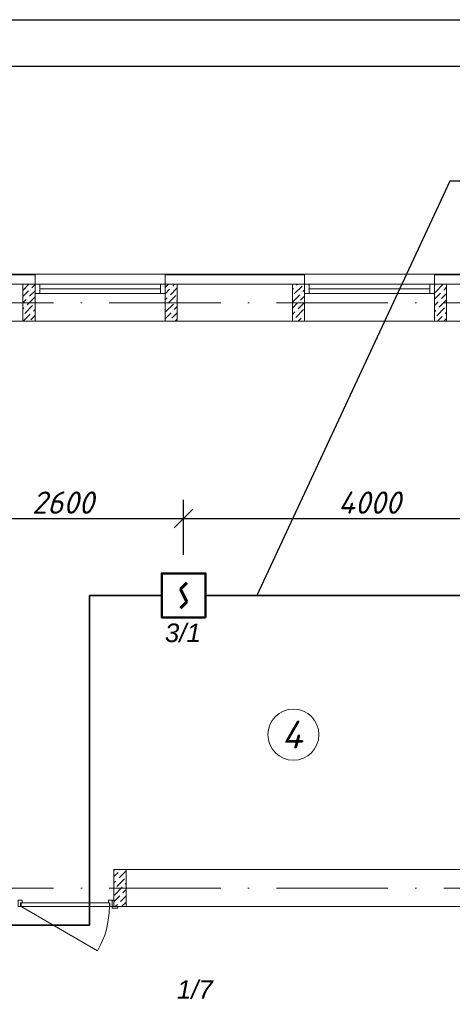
# Model space of a CAD drawing. Header units: millimetres. Extents: x 1114507 to 93926427, y 174473 to 817039.
# Tile 93 of 256: x 1636756 to 1641414, y 488050 to 498648. Entities that reach past the tile are written whole.
import ezdxf

# ---------------------------------------------------------------- set-up
doc = ezdxf.new("R2010")
doc.units = ezdxf.units.MM
doc.linetypes.add('ACAD_ISO10W100', pattern=[18, 12, -3, 0, -3])
for name, color, linetype, lineweight in [('Doors', 86, 'Continuous', 13), ('expl', 234, 'Continuous', 13), ('SHEMA', 174, 'Continuous', 25), ('размеры', 12, 'Continuous', 15)]:
    doc.layers.add(name, color=color, linetype=linetype, lineweight=lineweight)
doc.layers.add('kcd_tx', color=7, linetype='Continuous')
doc.layers.add('PDF22_Geometry', color=7, linetype='Continuous', true_color=0x979797)
doc.styles.get("Standard").update_dxf_attribs({"font": 'isocpeui.ttf'})
doc.dimstyles.new('Санжар', dxfattribs={"dimtxt": 240, "dimasz": 200, "dimexe": 200, "dimexo": 200, "dimgap": 50, "dimtad": 1, "dimdec": 0, "dimtxsty": 'Standard', "dimblk": 'OBLIQUE', "dimcen": 2.5, "dimdle": 200, "dimclrd": 152, "dimclre": 152, "dimclrt": 152, "dimadec": 0, "dimazin": 0, "dimtfac": 1, "dimtdec": 0, "dimtmove": 0, "dimatfit": 3, "dimldrblk": 'OBLIQUE', "dimfxl": 0, "dimlwd": 0, "dimlwe": 0, "dimarcsym": 0})

# ---------------------------------------------------------------- blocks, each defined once
blk = doc.blocks.new('blok1qavmak')
at = {"color": 252, "lineweight": 0, "ltscale": 100}
for p, q in [((1506161, 782732), (1503761, 782732)), ((1506161, 782625), (1506161, 782732)), ((1509061, 782732), (1507561, 782732)), ((1507561, 782625), (1507561, 782732)), ((1509061, 782625), (1509061, 782732)), ((1511961, 782732), (1510461, 782732)), ((1510461, 782625), (1510461, 782732))]:
    blk.add_line(p, q, dxfattribs=at)
at = {"color": 32, "lineweight": 0, "ltscale": 100}
for p, q in [((1506161, 782725), (1503761, 782725)), ((1509061, 782725), (1507561, 782725)), ((1511961, 782725), (1510461, 782725))]:
    blk.add_line(p, q, dxfattribs=at)
at = {"lineweight": 0, "ltscale": 100}
for p, q in [((1507561, 782732), (1506161, 782732)), ((1510461, 782732), (1509061, 782732)), ((1506161, 782625), (1503761, 782625)), ((1506161, 782625), (1506161, 782225)), ((1509061, 782625), (1507561, 782625)), ((1507561, 782625), (1507561, 782225)), ((1509061, 782625), (1509061, 782225)), ((1511961, 782625), (1510461, 782625)), ((1510461, 782625), (1510461, 782225)), ((1506161, 782225), (1505161, 782225)), ((1507561, 782225), (1506161, 782225)), ((1509061, 782225), (1507561, 782225)), ((1510461, 782225), (1509061, 782225)), ((1511961, 782225), (1510461, 782225)), ((1514361, 776325), (1507011, 776325)), ((1507011, 776325), (1507011, 775925)), ((1514761, 775925), (1507011, 775925))]:
    blk.add_line(p, q, dxfattribs=at)
at = {"linetype": 'Continuous', "lineweight": 0, "ltscale": 100}
for p, q in [((1506031, 782493, 0), (1506092, 782554, 0)), ((1506033, 782562, 0), (1506096, 782625, 0)), ((1506100, 782495, 0), (1506161, 782555, 0)), ((1506109, 782571, 0), (1506109, 782571, 0)), ((1506126, 782587, 0), (1506161, 782623, 0)), ((1507561, 782589, 0), (1507597, 782625, 0)), ((1507561, 782522, 0), (1507609, 782571, 0)), ((1507618, 782512, 0), (1507691, 782585, 0)), ((1507626, 782587, 0), (1507626, 782587, 0)), ((1507643, 782604, 0), (1507664, 782625, 0)), ((1508931, 782568, 0), (1508942, 782579, 0)), ((1508951, 782520, 0), (1509035, 782604, 0)), ((1508959, 782596, 0), (1508959, 782596, 0)), ((1508976, 782613, 0), (1508988, 782625, 0)), ((1509043, 782545, 0), (1509061, 782563, 0)), ((1509052, 782621, 0), (1509052, 782621, 0)), ((1510468, 782537, 0), (1510552, 782621, 0)), ((1510476, 782613, 0), (1510476, 782613, 0)), ((1510561, 782562, 0), (1510591, 782592, 0)), ((1506031, 782425, 0), (1506067, 782461, 0)), ((1506075, 782402, 0), (1506159, 782486, 0)), ((1506084, 782478, 0), (1506084, 782478, 0)), ((1507561, 782455, 0), (1507584, 782478, 0)), ((1507593, 782419, 0), (1507677, 782503, 0)), ((1507601, 782495, 0), (1507601, 782495, 0)), ((1507685, 782444, 0), (1507691, 782450, 0)), ((1508931, 782433, 0), (1509010, 782512, 0)), ((1508934, 782503, 0), (1508934, 782503, 0)), ((1509018, 782453, 0), (1509061, 782496, 0)), ((1509026, 782529, 0), (1509026, 782529, 0)), ((1510461, 782462, 0), (1510527, 782529, 0)), ((1510510, 782377, 0), (1510591, 782458, 0)), ((1510519, 782453, 0), (1510519, 782453, 0)), ((1510535, 782470, 0), (1510591, 782525, 0)), ((1510544, 782545, 0), (1510544, 782545, 0)), ((1506031, 782358, 0), (1506042, 782369, 0)), ((1506050, 782310, 0), (1506134, 782394, 0)), ((1506058, 782385, 0), (1506058, 782385, 0)), ((1506143, 782335, 0), (1506161, 782353, 0)), ((1506151, 782411, 0), (1506151, 782411, 0)), ((1507567, 782326, 0), (1507652, 782411, 0)), ((1507576, 782402, 0), (1507576, 782402, 0)), ((1507660, 782352, 0), (1507691, 782383, 0)), ((1507668, 782428, 0), (1507668, 782428, 0)), ((1508931, 782366, 0), (1508984, 782419, 0)), ((1508967, 782268, 0), (1509052, 782352, 0)), ((1508976, 782343, 0), (1508976, 782343, 0)), ((1508993, 782360, 0), (1509061, 782428, 0)), ((1509001, 782436, 0), (1509001, 782436, 0)), ((1510461, 782395, 0), (1510502, 782436, 0)), ((1510461, 782328, 0), (1510476, 782343, 0)), ((1510485, 782284, 0), (1510569, 782369, 0)), ((1510493, 782360, 0), (1510493, 782360, 0)), ((1510586, 782385, 0), (1510586, 782385, 0)), ((1506033, 782225, 0), (1506109, 782301, 0)), ((1506033, 782293, 0), (1506033, 782293, 0)), ((1506117, 782242, 0), (1506161, 782286, 0)), ((1506126, 782318, 0), (1506126, 782318, 0)), ((1507561, 782253, 0), (1507626, 782318, 0)), ((1507618, 782242, 0), (1507618, 782242, 0)), ((1507635, 782259, 0), (1507691, 782315, 0)), ((1507643, 782335, 0), (1507643, 782335, 0)), ((1507668, 782225, 0), (1507691, 782248, 0)), ((1508931, 782298, 0), (1508959, 782326, 0)), ((1508931, 782231, 0), (1508934, 782234, 0)), ((1508951, 782251, 0), (1508951, 782251, 0)), ((1508992, 782225, 0), (1509026, 782259, 0)), ((1509043, 782276, 0), (1509043, 782276, 0)), ((1509060, 782293, 0), (1509061, 782294, 0)), ((1510468, 782268, 0), (1510468, 782268, 0)), ((1510493, 782225, 0), (1510544, 782276, 0)), ((1510560, 782225, 0), (1510591, 782256, 0)), ((1510561, 782293, 0), (1510561, 782293, 0)), ((1510577, 782310, 0), (1510591, 782323, 0)), ((1506100, 782225, 0), (1506100, 782225, 0)), ((1507601, 782225, 0), (1507601, 782225, 0)), ((1509060, 782225, 0), (1509061, 782226, 0)), ((1507021, 776325, 0), (1507011, 776315, 0)), ((1507141, 776310, 0), (1507065, 776235, 0)), ((1507074, 776311, 0), (1507074, 776311, 0)), ((1507057, 776294, 0), (1507011, 776248, 0)), ((1507032, 776201, 0), (1507011, 776180, 0)), ((1507124, 776226, 0), (1507040, 776142, 0)), ((1507048, 776218, 0), (1507048, 776218, 0)), ((1507099, 776134, 0), (1507015, 776050, 0)), ((1507023, 776125, 0), (1507023, 776125, 0)), ((1507141, 776108, 0), (1507107, 776075, 0)), ((1507116, 776151, 0), (1507116, 776151, 0)), ((1507141, 776176, 0), (1507133, 776167, 0)), ((1507074, 776041, 0), (1507011, 775978, 0)), ((1507141, 776041, 0), (1507082, 775982, 0)), ((1507090, 776058, 0), (1507090, 776058, 0)), ((1507048, 775949, 0), (1507025, 775925, 0)), ((1507065, 775965, 0), (1507065, 775965, 0)), ((1507141, 775974, 0), (1507092, 775925, 0))]:
    blk.add_line(p, q, dxfattribs=at)
at = {"color": 5, "lineweight": 0}
for p, q in [((1506211, 782625), (1506161, 782625)), ((1506161, 782625), (1506161, 782525)), ((1507511, 782625), (1506211, 782625)), ((1506211, 782525), (1506211, 782625)), ((1507511, 782575), (1506211, 782575)), ((1507511, 782525), (1507511, 782625)), ((1507511, 782625), (1507561, 782625)), ((1507561, 782625), (1507561, 782525)), ((1509111, 782625), (1509061, 782625)), ((1509061, 782625), (1509061, 782525)), ((1510411, 782625), (1509111, 782625)), ((1509111, 782525), (1509111, 782625)), ((1510411, 782575), (1509111, 782575)), ((1510411, 782525), (1510411, 782625)), ((1510411, 782625), (1510461, 782625)), ((1510461, 782625), (1510461, 782525)), ((1506161, 782525), (1506211, 782525)), ((1507511, 782525), (1506211, 782525)), ((1507561, 782525), (1507511, 782525)), ((1509061, 782525), (1509111, 782525)), ((1510411, 782525), (1509111, 782525)), ((1510461, 782525), (1510411, 782525))]:
    blk.add_line(p, q, dxfattribs=at)
at = {"color": 1, "linetype": 'ACAD_ISO10W100', "lineweight": 0, "ltscale": 100}
for p, q in [((1518961, 782425), (1491961, 782425)), ((1518961, 776125), (1491961, 776125))]:
    blk.add_line(p, q, dxfattribs=at)
at = {"layer": 'Doors', "lineweight": 0}
blk.add_line((1506011, 775925), (1506834, 775450), dxfattribs=at)
for points in [[(1506021, 775965), (1506021, 775995), (1505981, 775995), (1505981, 775925), (1506006, 775925), (1506006, 775965)], [(1506951, 775965), (1506951, 775995), (1506991, 775995), (1506991, 775925), (1506966, 775925), (1506966, 775965)], [(1507011, 775995), (1506991, 775995), (1506991, 775925), (1507011, 775925)], [(1506961, 775965), (1506011, 775965), (1506011, 775925), (1506961, 775925)], [(1507051, 775925), (1506991, 775925), (1506991, 775910), (1507051, 775910)]]:
    blk.add_lwpolyline(points, close=True, dxfattribs=at)
blk.add_arc((1506011, 775925), 950, 330, 0, dxfattribs=at)
at = {"layer": 'размеры', "lineweight": 0, "ltscale": 5}
for p, q in [((1506161, 782625), (1506031, 782625)), ((1506031, 782625), (1506031, 782225)), ((1506161, 782225), (1506161, 782625)), ((1507691, 782625), (1507561, 782625)), ((1507561, 782625), (1507561, 782225)), ((1507691, 782225), (1507691, 782625)), ((1509061, 782625), (1508931, 782625)), ((1508931, 782625), (1508931, 782225)), ((1509061, 782225), (1509061, 782625)), ((1510591, 782625), (1510461, 782625)), ((1510461, 782625), (1510461, 782225)), ((1510591, 782225), (1510591, 782625)), ((1506031, 782225), (1506161, 782225)), ((1507561, 782225), (1507691, 782225)), ((1508931, 782225), (1509061, 782225)), ((1510461, 782225), (1510591, 782225)), ((1507011, 775925), (1507011, 776325)), ((1507011, 776325), (1507141, 776325)), ((1507141, 776325), (1507141, 775925)), ((1507141, 775925), (1507011, 775925))]:
    blk.add_line(p, q, dxfattribs=at)
blk = doc.blocks.new('Дым.датчик')
at = {"color": 5, "lineweight": 60}
for p, q in [((48, 181), (-44, 91)), ((-44, 91), (46, -92)), ((46, -92), (-44, -182))]:
    blk.add_line(p, q, dxfattribs=at)
at = {"color": 5, "lineweight": 50}
blk.add_lwpolyline([(-310, 309), (312, 309), (312, -315), (-310, -315)], close=True, dxfattribs=at)
blk = doc.blocks.new('_Oblique')
at = {"color": 0, "linetype": 'ByBlock', "lineweight": -2}
blk.add_line((-0.5, -0.5), (0.5, 0.5), dxfattribs=at)
blk = doc.blocks.new('*D1907')
at = {"layer": 'Defpoints', "color": 0, "lineweight": 40, "ltscale": 100, "transparency": 16777216}
for p in [(1642521, 493280), (1638521, 492688), (1642521, 492688)]:
    blk.add_point(p, dxfattribs=at)
at = {"layer": 'kcd_tx', "color": 152, "ltscale": 100, "transparency": 16777216}
for p, q in [((1638521, 492888), (1638521, 493480)), ((1642521, 492888), (1642521, 493480)), ((1638321, 493280), (1642721, 493280))]:
    blk.add_line(p, q, dxfattribs=at)
at = {"layer": 'kcd_tx', "color": 152, "ltscale": 100, "transparency": 16777216, "xscale": 200, "yscale": 200, "zscale": 200, "rotation": 180}
blk.add_blockref('_Oblique', (1638521, 493280), dxfattribs=at)
at = {"layer": 'kcd_tx', "color": 152, "ltscale": 100, "transparency": 16777216, "xscale": 200, "yscale": 200, "zscale": 200}
blk.add_blockref('_Oblique', (1642521, 493280), dxfattribs=at)
at = {"layer": 'kcd_tx', "color": 152, "lineweight": 35, "ltscale": 100, "transparency": 16777216, "insert": (1640521, 493450), "char_height": 240, "attachment_point": 5}
blk.add_mtext('4000', dxfattribs=at)
blk = doc.blocks.new('*D1904')
at = {"layer": 'Defpoints', "color": 0, "lineweight": 40, "ltscale": 100, "transparency": 16777216}
for p in [(1638521, 493280), (1635921, 492688), (1638521, 492688)]:
    blk.add_point(p, dxfattribs=at)
at = {"layer": 'kcd_tx', "color": 152, "ltscale": 100, "transparency": 16777216}
for p, q in [((1635921, 492888), (1635921, 493480)), ((1638521, 492888), (1638521, 493480)), ((1635721, 493280), (1638721, 493280))]:
    blk.add_line(p, q, dxfattribs=at)
at = {"layer": 'kcd_tx', "color": 152, "ltscale": 100, "transparency": 16777216, "xscale": 200, "yscale": 200, "zscale": 200, "rotation": 180}
blk.add_blockref('_Oblique', (1635921, 493280), dxfattribs=at)
at = {"layer": 'kcd_tx', "color": 152, "ltscale": 100, "transparency": 16777216, "xscale": 200, "yscale": 200, "zscale": 200}
blk.add_blockref('_Oblique', (1638521, 493280), dxfattribs=at)
at = {"layer": 'kcd_tx', "color": 152, "lineweight": 35, "ltscale": 100, "transparency": 16777216, "insert": (1637221, 493450), "char_height": 240, "attachment_point": 5}
blk.add_mtext('2600', dxfattribs=at)

msp = doc.modelspace()

# ---------------------------------------------------------------- linework, layer by layer
at = {"color": 5, "elevation": 0}
msp.add_lwpolyline([(1614752.7, 498647.8), (1667610.7, 498647.8), (1667610.7, 468947.8), (1614752.7, 468947.8)], close=True, dxfattribs=at)
at = {"color": 5, "lineweight": 30, "elevation": 0}
msp.add_lwpolyline([(1616752.7, 498147.8), (1667110.7, 498147.8), (1667110.7, 469447.8), (1616752.7, 469447.8)], close=True, dxfattribs=at)
at = {"layer": 'Defpoints', "color": 3, "linetype": 'ByBlock', "elevation": 0}
msp.add_lwpolyline([(1614752.7, 498647.8), (1656752.7, 498647.8), (1656752.7, 468947.8), (1614752.7, 468947.8)], close=True, dxfattribs=at)
at = {"layer": 'expl', "lineweight": 0}
msp.add_circle((1639703, 490952.4), 275.1, dxfattribs=at)
at = {"layer": 'PDF22_Geometry', "color": 7, "lineweight": 25}
msp.add_line((1646704.5, 496908), (1641387.2, 496908), dxfattribs=at)

# ---------------------------------------------------------------- texts
at = {"lineweight": 0, "insert": (1639799.4, 490803.7), "char_height": 300, "width": 349.19, "attachment_point": 9}
msp.add_mtext('4', dxfattribs=at)

# ---------------------------------------------------------------- next in the draw order: block references
at = {"color": 0}
msp.add_blockref('blok1qavmak', (130760.6, -286823.9), dxfattribs=at)

# ---------------------------------------------------------------- next in the draw order: linework, layer by layer
at = {"color": 5, "lineweight": 35, "ltscale": 100}
for p, q in [((1637508, 492451.2), (1637508, 488901.2)), ((1638285.7, 492451.2), (1637508, 492451.2)), ((1642285.7, 492451.2), (1638757.2, 492451.2)), ((1637508, 488901.2), (1627908, 488901.2))]:
    msp.add_line(p, q, dxfattribs=at)
at = {"layer": 'PDF22_Geometry', "color": 7, "lineweight": 25}
msp.add_line((1641387.2, 496908), (1639310.3, 492451.2), dxfattribs=at)

# ---------------------------------------------------------------- next in the draw order: block references
at = {"color": 5, "lineweight": 50, "xscale": 0.7574416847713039, "yscale": 0.7574416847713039, "zscale": 0.7574416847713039, "rotation": 180}
msp.add_blockref('Дым.датчик', (1638522.3, 492449.1), dxfattribs=at)

# ---------------------------------------------------------------- next in the draw order: texts
at = {"layer": 'SHEMA', "color": 5, "ltscale": 300, "char_height": 200, "width": 1463.345, "attachment_point": 3}
for s, insert in [('{\\fArial|b0|i1|c0|p34;3\\fArial|b0|i1|c204|p34;/\\fArial|b0|i1|c0|p34;1}', (1638707.7, 492148.3)), ('{\\fArial|b0|i1|c0|p34;1\\fArial|b0|i1|c204|p34;/\\fArial|b0|i1|c0|p34;7}', (1638836.4, 488309))]:
    msp.add_mtext(s, dxfattribs=dict(at, insert=insert))

# ---------------------------------------------------------------- next in the draw order: dimensions: what is measured, and where the dimension line sits
at = {"layer": 'kcd_tx', "lineweight": 35, "ltscale": 100}
for base, p1, p2, picture, middle in [((1638521.4, 493280.5), (1635921.4, 492687.5), (1638521.4, 492687.5), '*D1904', (1637221.4, 493450.5)), ((1642521.4, 493280.5), (1638521.4, 492687.5), (1642521.4, 492687.5), '*D1907', (1640521.4, 493450.5))]:
    dim = msp.add_linear_dim(base=base, p1=p1, p2=p2, dimstyle='Санжар', override={"dimfxl": 200, "dimtfillclr": 253, "dimlwd": 65535, "dimlwe": 65535, "dimarcsym": 2}, dxfattribs=at)
    dim.commit()
    dim.dimension.update_dxf_attribs({"geometry": picture, "text_midpoint": middle})

doc.saveas('drawing.dxf')
